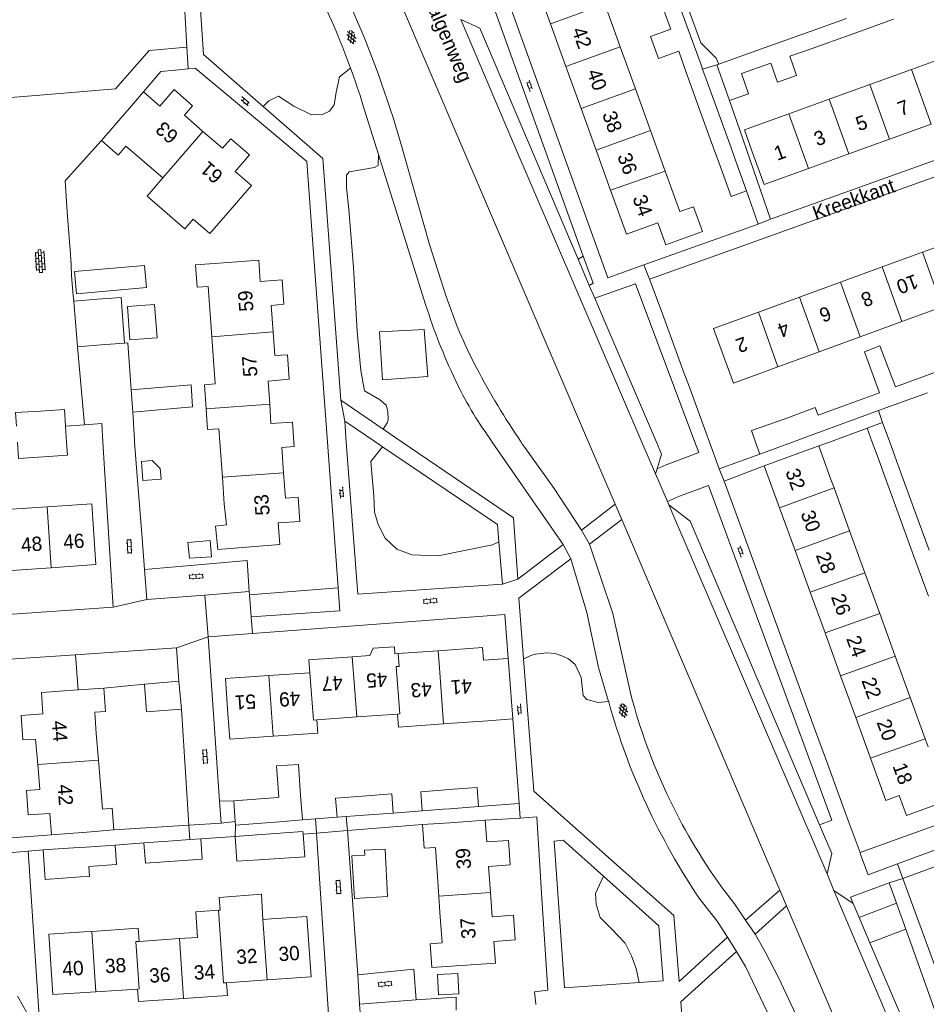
# Model space of a CAD drawing. Extents: x 99476 to 102828, y 406437 to 407931.
# Tile 60 of 162: x 100154 to 100281, y 406921 to 407059. Entities that reach past the tile are written whole.
import ezdxf

# ---------------------------------------------------------------- set-up
doc = ezdxf.new("R2010")
doc.units = 0
doc.header["$MEASUREMENT"] = 0
doc.linetypes.add('DGN Style 2', pattern=[60.553652, 36.332191, -24.221461])
for name, color, linetype, lineweight in [('BG_bijgebouw', 253, 'Continuous', 0), ('BG_dakoverstek', 253, 'Continuous', 13), ('BG_dakoverstek bijgebouw', 253, 'Continuous', 0), ('BG_gesloten verharding', 253, 'Continuous', 0), ('BG_heg haag', 253, 'Continuous', 0), ('BG_hek', 253, 'Continuous', 0), ('BG_hoofdgebouw', 253, 'Continuous', 13), ('BG_huisnummer', 253, 'Continuous', 0), ('BG_kant onverhard', 253, 'DGN Style 2', 0), ('BG_kant verharding', 253, 'Continuous', 0), ('BG_open verharding', 253, 'Continuous', 0), ('BG_schutting', 253, 'Continuous', 0), ('BG_straatnaam', 253, 'Continuous', 0), ('BG_tussenmuur', 253, 'Continuous', 0), ('BG_vlakafsluiter', 253, 'Continuous', 0)]:
    doc.layers.add(name, color=color, linetype=linetype, lineweight=lineweight)
doc.styles.add('Style-WORKING', font='WORKING.shx')

# ---------------------------------------------------------------- blocks, each defined once
blk = doc.blocks.new('S01GV6')
at = {"layer": 'BG_gesloten verharding', "linetype": 'Continuous', "lineweight": 0}
for p, q in [((0, 0.018), (0.97, 0.579)), ((0.02, 0.104), (1.242, -0.604)), ((0.164, -0.349), (1.58, 0.468)), ((0.296, 0.406), (1.735, -0.426)), ((0.584, -0.569), (1.922, 0.204)), ((0.814, 0.569), (1.985, -0.109)), ((1.364, -0.58), (1.906, -0.267))]:
    blk.add_line(p, q, dxfattribs=at)
blk = doc.blocks.new('S02OV6')
at = {"layer": 'BG_open verharding', "linetype": 'Continuous', "lineweight": 0}
for p, q in [((0, 0.20784), (1.371449, 0.20784)), ((0.085505, 0.20784), (0.085505, 0.268177)), ((0.485, -0.192), (0.486, 0.207)), ((0.885505, 0.20784), (0.885505, 0.31106)), ((1.285, -0.193), (1.285, 0.207)), ((0.268333, -0.19216), (1.549656, -0.19216)), ((0.885505, -0.32925), (0.885505, -0.19216))]:
    blk.add_line(p, q, dxfattribs=at)
blk = doc.blocks.new('S02OV4')
at = {"layer": 'BG_open verharding', "linetype": 'Continuous', "lineweight": 0}
for p, q in [((0, -0.200092), (0, 0.200092)), ((0, 0.2), (3.201, 0.2)), ((0.214, 0.6), (2.9, 0.6)), ((0.4, 0.199), (0.4, 0.6)), ((0.8, 0.6), (0.8, 0.7)), ((0.8, -0.2), (0.8, 0.2)), ((1.2, 0.2), (1.2, 0.6)), ((1.6, 0.6), (1.6, 0.7)), ((1.6, -0.2), (1.6, 0.2)), ((2, 0.199), (2, 0.6)), ((2.4, 0.6), (2.4, 0.7)), ((2.4, -0.2), (2.4, 0.2)), ((2.8, 0.2), (2.8, 0.6)), ((3.2, -0.199908), (3.2, 0.200092)), ((0, -0.2), (3.2, -0.199)), ((0.31, -0.6), (2.9, -0.6)), ((0.4, -0.6), (0.399, -0.2)), ((0.8, -0.7), (0.8, -0.6)), ((1.2, -0.6), (1.2, -0.2)), ((1.6, -0.7), (1.6, -0.6)), ((2, -0.6), (1.999, -0.2)), ((2.4, -0.7), (2.4, -0.6)), ((2.8, -0.6), (2.8, -0.2))]:
    blk.add_line(p, q, dxfattribs=at)
blk = doc.blocks.new('S02OV2')
at = {"layer": 'BG_open verharding', "linetype": 'Continuous', "lineweight": 0}
for p, q in [((0.052866, 0.482148), (0.183301, 0.482148)), ((0.183301, -1.01785), (0.183301, 0.982147)), ((0.183301, 0.895191), (0.705039, 0.895191)), ((0.705039, -1.01785), (0.705039, 0.982147)), ((0.705039, 0.43867), (0.835473, 0.43867)), ((0.052866, -0.517416), (0.183301, -0.517416)), ((0.183301, -0.017851), (0.705039, -0.017851)), ((0.183301, -0.930894), (0.705039, -0.930894)), ((0.705039, -0.473938), (0.835473, -0.473938))]:
    blk.add_line(p, q, dxfattribs=at)

msp = doc.modelspace()

# ---------------------------------------------------------------- linework, layer by layer
at = {"layer": 'BG_bijgebouw', "linetype": 'Continuous', "lineweight": 0}
for p, q in [((100245.249, 407064.858), (100247.419, 407058.875)), ((100243.211, 407063.789), (100245.265, 407058.094)), ((100247.419, 407058.875), (100249.551, 407052.995)), ((100264.22, 407057.453), (100269.988, 407059.51)), ((100276.606, 407059.415), (100270.768, 407057.326)), ((100245.265, 407058.094), (100245.298, 407058.002)), ((100258.551, 407055.431), (100264.22, 407057.453)), ((100270.768, 407057.326), (100265.009, 407055.264)), ((100246.415, 407054.904), (100247.387, 407052.21)), ((100252.035, 407053.107), (100258.551, 407055.431)), ((100247.387, 407052.21), (100249.496, 407046.363)), ((100249.551, 407052.995), (100249.764, 407052.407)), ((100249.764, 407052.407), (100251.669, 407047.15)), ((100251.75, 407053.005), (100252.035, 407053.107)), ((100253.549, 407047.977), (100251.75, 407053.005)), ((100249.496, 407046.363), (100251.592, 407040.552)), ((100251.669, 407047.15), (100253.782, 407041.321)), ((100253.782, 407041.321), (100254.26, 407040.001)), ((100251.592, 407040.552), (100252.08, 407039.2)), ((100254.26, 407040.001), (100255.96, 407035.29)), ((100164.734, 407020.073), (100161.406, 407019.82)), ((100161.406, 407019.82), (100161.894, 407013.399)), ((100161.894, 407013.399), (100165.222, 407013.652)), ((100165.222, 407013.652), (100168.534, 407013.903)), ((100280.572, 407009.113), (100292.317, 407013.413)), ((100276.856, 407007.752), (100280.572, 407009.113)), ((100169.455, 407007.351), (100169.701, 407004.197)), ((100268.966, 407004.861), (100274.621, 407006.932)), ((100275.535, 407004.805), (100281.357, 407006.938)), ((100274.469, 407004.415), (100275.535, 407004.805)), ((100261.35, 407003.28), (100262.737, 407003.788)), ((100269.751, 407002.687), (100274.469, 407004.415)), ((100261.35, 407003.28), (100256.64, 407001.61)), ((100263.886, 407000.539), (100269.751, 407002.687)), ((100272.9, 407001.95), (100275.07, 407002.74)), ((100273.613617, 407000), (100272.9, 407001.95)), ((100275.07, 407002.74), (100276.073302, 407000)), ((100256.64, 407001.61), (100257.205939, 407000)), ((100257.205939, 407000), (100257.8, 406998.31)), ((100257.8, 406998.31), (100262.414329, 407000)), ((100262.414329, 407000), (100263.886, 407000.539)), ((100274.62, 406997.25), (100273.613617, 407000)), ((100276.073302, 407000), (100277.226, 406996.852)), ((100274.62, 406997.25), (100275.055, 406996.057)), ((100277.226, 406996.852), (100279.431, 406990.827)), ((100275.055, 406996.057), (100277.252, 406990.034)), ((100277.252, 406990.034), (100279.432, 406984.054)), ((100279.431, 406990.827), (100281.626, 406984.831)), ((100279.432, 406984.054), (100281.504, 406978.373)), ((100176.175, 406966.408), (100171.331, 406966.006)), ((100176.516, 406962.498), (100176.175, 406966.408)), ((100214.05, 406951.184), (100213.084, 406951.11)), ((100190.062, 406950.089), (100183.873, 406949.616)), ((100183.873, 406949.616), (100184.097, 406946.682)), ((100190.232, 406950.102), (100190.062, 406950.089)), ((100193.537, 406946.915), (100193.276, 406950.335)), ((100213.289, 406948.42), (100210.368, 406948.197)), ((100213.289, 406948.42), (100214.249, 406948.493)), ((100214.249, 406948.493), (100218.275, 406948.8)), ((100184.097, 406946.682), (100184.134, 406946.197)), ((100184.134, 406946.197), (100190.315, 406946.669)), ((100190.315, 406946.669), (100193.537, 406946.915)), ((100199.696, 406947.384), (100198.403, 406947.285)), ((100202.182, 406947.573), (100199.696, 406947.384)), ((100206.3, 406947.887), (100202.182, 406947.573)), ((100175.293, 406943.99), (100171.255, 406943.716)), ((100177.679, 406944.152), (100175.293, 406943.99)), ((100179.267, 406944.26), (100177.679, 406944.152)), ((100187.174, 406944.806), (100184.093, 406944.572)), ((100162.07, 406943.04), (100157.091, 406942.71)), ((100162.07, 406943.04), (100163.121, 406943.11)), ((100163.121, 406943.11), (100167.229, 406943.382))]:
    msp.add_line(p, q, dxfattribs=at)
at = {"layer": 'BG_bijgebouw', "linetype": 'Continuous', "lineweight": 0, "flags": 128}
for points in [[(100245.298, 407058.002), (100242.457, 407056.976), (100243.547, 407053.896), (100246.415, 407054.904)], [(100265.009, 407055.264), (100262.024, 407054.196), (100262.984, 407051.513), (100260.301, 407050.553), (100259.341, 407053.236)], [(100259.341, 407053.236), (100255.221, 407051.761), (100256.232, 407048.937), (100253.549, 407047.977)], [(100255.96, 407035.29), (100253.78, 407034.5), (100252.08, 407039.2)], [(100168.534, 407013.903), (100168.046, 407020.324), (100164.734, 407020.073)], [(100274.621, 407006.932), (100272.524, 407012.682), (100274.658, 407013.524), (100276.856, 407007.752)], [(100169.701, 407004.197), (100178.069, 407004.936), (100177.897, 407008.055), (100169.455, 407007.351)], [(100262.737, 407003.788), (100265.598, 407004.835), (100265.988, 407003.771), (100268.966, 407004.861)], [(100153.34, 407002.239), (100153.219, 407004.14), (100156.712, 407004.362)], [(100156.712, 407004.362), (100160.082, 407004.576), (100160.229, 407002.253)], [(100160.229, 407002.253), (100160.372178, 407000)], [(100157.154, 406997.935), (100153.628, 406997.711), (100153.48241, 407000)], [(100160.372178, 407000), (100160.49, 406998.146), (100157.154, 406997.935)], [(100177.427, 406985.874), (100177.656, 406983.677), (100180.727, 406983.888), (100180.557, 406986.177), (100177.427, 406985.874)], [(100171.331, 406966.006), (100171.602, 406962.092), (100176.516, 406962.498)], [(100210.368, 406948.197), (100210.162, 406950.887), (100213.084, 406951.11)], [(100218.275, 406948.8), (100218.07, 406951.49), (100214.05, 406951.184)], [(100198.403, 406947.285), (100198.197, 406949.975), (100201.983, 406950.263)], [(100201.983, 406950.263), (100206.095, 406950.576), (100206.3, 406947.887)], [(100193.632, 406944.896), (100193.605, 406945.293), (100187.174, 406944.806)], [(100175.488, 406941.13), (100179.431, 406941.409), (100179.267, 406944.26)], [(100184.093, 406944.572), (100184.323, 406941.103), (100187.413, 406941.303)], [(100187.413, 406941.303), (100193.846, 406941.719), (100193.632, 406944.896)], [(100157.091, 406942.71), (100157.36, 406938.57), (100162.35, 406938.9)], [(100167.229, 406943.382), (100167.41, 406940.635), (100163.504, 406940.379)], [(100171.255, 406943.716), (100171.465, 406940.845), (100175.488, 406941.13)], [(100202.302, 406941.975), (100200.485, 406941.892), (100200.823, 406935.865)], [(100163.504, 406940.379), (100163.596, 406938.982), (100162.35, 406938.9)], [(100212.665, 406922.34), (100215.5, 406922.5), (100215.37, 406925.34), (100212.52, 406925.21), (100212.665, 406922.34)]]:
    msp.add_lwpolyline(points, dxfattribs=at)
at = {"layer": 'BG_dakoverstek', "linetype": 'Continuous', "lineweight": 13}
msp.add_line((100178.729, 407021.741), (100178.5, 407024.895), dxfattribs=at)
at = {"layer": 'BG_dakoverstek', "linetype": 'Continuous', "lineweight": 13, "flags": 128}
for points in [[(100178.177, 407031.299), (100177.016, 407029.958), (100171.697, 407034.563), (100173.896, 407037.103)], [(100187.983, 406932.949), (100187.755, 406936.468), (100181.843, 406936.034), (100181.985, 406934.256), (100181.752, 406934.24)], [(100181.752, 406934.24), (100178.554, 406934.022), (100178.769, 406930.422)]]:
    msp.add_lwpolyline(points, dxfattribs=at)
at = {"layer": 'BG_dakoverstek bijgebouw', "linetype": 'Continuous', "lineweight": 0, "flags": 128}
for points in [[(100171.625, 407021.699), (100161.752, 407020.831), (100161.477, 407023.956), (100171.35, 407024.824), (100171.625, 407021.699)], [(100168.945, 407019.07), (100172.758, 407019.35), (100173.106, 407014.636), (100169.293, 407014.356), (100168.945, 407019.07)], [(100173.548, 406996.312), (100172.426, 406997.395), (100170.89, 406997.283), (100171.099, 406994.612), (100173.675, 406994.793), (100173.548, 406996.312)], [(100193.276, 406950.335), (100192.961, 406954.728), (100189.88, 406954.512), (100190.232, 406950.102)], [(100202.302, 406941.975), (100202.267, 406942.662), (100205.15, 406942.792), (100205.484, 406936.15), (100200.823, 406935.865)]]:
    msp.add_lwpolyline(points, dxfattribs=at)
at = {"layer": 'BG_heg haag', "linetype": 'Continuous', "lineweight": 0}
for p, q in [((100177.49, 407052.44), (100175.658, 407052.271)), ((100145.592, 407047.82), (100156.064, 407048.685)), ((100259.32, 407031.31), (100254.996, 407043.798)), ((100165.284, 407042.374), (100160.196, 407036.697)), ((100195.048, 407027.215), (100194.15, 407039.44)), ((100257.57, 407030.62), (100255.96, 407035.29)), ((100160.484, 407032.328), (100160.838, 407027.531)), ((100248.335, 407027.324), (100257.57, 407030.62)), ((100247.19, 407009.642), (100243.922, 407018.525)), ((100250.229, 407001.381), (100247.768, 407008.07)), ((100252.8, 406994.52), (100258.43, 406996.64)), ((100170.956, 406987.091), (100170.318, 406995.189)), ((100254.29, 406990.447), (100252.8, 406994.52)), ((100177.793, 406982.673), (100171.348, 406982.11)), ((100186.33, 406975.43), (100198.79, 406976.3)), ((100267.03, 406955.615), (100265.516, 406959.754)), ((100269.107, 406949.936), (100267.361, 406954.71)), ((100270.236, 406946.85), (100269.491, 406948.885)), ((100195.492, 406945.056), (100197.24, 406918.93)), ((100156.747, 406916.414), (100153.5, 406922.15)), ((100226.314, 406921.065), (100226.32, 406921))]:
    msp.add_line(p, q, dxfattribs=at)
at = {"layer": 'BG_heg haag', "linetype": 'Continuous', "lineweight": 0, "flags": 128}
for points in [[(100167.265, 407049.61), (100171.982, 407055.022), (100177.3, 407055.485)], [(100188.627, 407044.058), (100178.47, 407052.55), (100177.49, 407052.44)], [(100227.194, 406935.899), (100228.01, 406923), (100226.16, 406922.78), (100226.314, 406921.065)]]:
    msp.add_lwpolyline(points, dxfattribs=at)
at = {"layer": 'BG_hek', "linetype": 'Continuous', "lineweight": 0}
for p, q in [((100242.32, 407022.88), (100254.254, 407027.161)), ((100243.922, 407018.525), (100242.32, 407022.88)), ((100295.27, 406947.45), (100277.146, 406940.735)), ((100277.91, 406938.71), (100286.357, 406941.829)), ((100286.57, 406915), (100277.91, 406938.71))]:
    msp.add_line(p, q, dxfattribs=at)
at = {"layer": 'BG_hek', "linetype": 'Continuous', "lineweight": 0, "flags": 128}
msp.add_lwpolyline([(100277.146, 406940.735), (100273.03, 406939.21), (100271.982, 406942.076)], dxfattribs=at)
at = {"layer": 'BG_hoofdgebouw', "linetype": 'Continuous', "lineweight": 13}
for p, q in [((100228.391, 407058.738), (100226.32, 407064.462)), ((100238.196, 407055.531), (100236.033, 407061.512)), ((100230.552, 407052.765), (100228.391, 407058.738)), ((100240.326, 407049.645), (100238.196, 407055.531)), ((100279.128, 407052.346), (100285.207, 407054.537)), ((100232.682, 407046.879), (100230.552, 407052.765)), ((100273.295, 407050.243), (100279.128, 407052.346)), ((100171.195, 407049.193), (100169.223, 407046.917)), ((100242.455, 407043.759), (100240.326, 407049.645)), ((100267.565, 407048.177), (100273.295, 407050.243)), ((100261.901, 407046.135), (100267.565, 407048.177)), ((100169.223, 407046.917), (100165.284, 407042.374)), ((100234.812, 407040.993), (100232.682, 407046.879)), ((100244.515, 407038.065), (100242.455, 407043.759)), ((100276.042, 407042.547), (100281.874, 407044.65)), ((100270.337, 407040.49), (100276.042, 407042.547)), ((100236.846, 407035.371), (100234.812, 407040.993)), ((100264.671, 407038.447), (100270.337, 407040.49)), ((100280.651, 407026.671), (100286.697, 407028.883)), ((100274.983, 407024.597), (100280.651, 407026.671)), ((100182.43, 407025.18), (100178.5, 407024.895)), ((100269.16, 407022.467), (100274.983, 407024.597)), ((100263.375, 407020.351), (100269.16, 407022.467)), ((100257.625, 407018.247), (100263.375, 407020.351)), ((100283.45, 407019.021), (100277.749, 407016.935)), ((100277.749, 407016.935), (100271.926, 407014.805)), ((100271.926, 407014.805), (100266.141, 407012.688)), ((100266.141, 407012.688), (100260.341, 407010.566)), ((100260.341, 407010.566), (100258.82, 407010.01)), ((100258.82, 407010.01), (100254.12, 407008.29)), ((100258.43, 406996.64), (100266.09, 406999.45)), ((100266.09, 406999.45), (100267.81, 406994.75)), ((100260.569, 406990.768), (100258.43, 406996.64)), ((100182.272, 406995.049), (100182.54, 406991.34)), ((100268.242, 406993.563), (100267.81, 406994.75)), ((100270.428, 406987.55), (100268.242, 406993.563)), ((100262.758, 406984.759), (100260.569, 406990.768)), ((100272.581, 406981.629), (100270.428, 406987.55)), ((100264.89, 406978.906), (100262.758, 406984.759)), ((100152.64, 406981.96), (100158.224, 406982.346)), ((100274.654, 406975.927), (100272.581, 406981.629)), ((100266.974, 406973.185), (100264.89, 406978.906)), ((100276.842, 406969.909), (100274.654, 406975.927)), ((100269.169, 406967.158), (100266.974, 406973.185)), ((100206.526, 406970.248), (100206.97, 406970.28)), ((100212.608, 406970.681), (100206.97, 406970.28)), ((100218.835, 406971.123), (100212.608, 406970.681)), ((100218.835, 406971.123), (100218.962, 406969.348)), ((100200.537, 406969.823), (100202.987, 406969.997)), ((100222.441, 406969.596), (100218.962, 406969.348)), ((100278.952, 406964.105), (100276.842, 406969.909)), ((100188.796, 406967.211), (100194.56, 406967.6)), ((100222.574, 406967.853), (100223.088, 406961.102)), ((100271.302, 406961.305), (100269.169, 406967.158)), ((100165.62, 406965.42), (100162.008, 406965.173)), ((100281.056, 406958.319), (100278.952, 406964.105)), ((100201.161, 406961.388), (100195.558, 406960.99)), ((100206.88, 406961.794), (100201.161, 406961.388)), ((100214.6, 406960.49), (100213.369, 406960.403)), ((100219.591, 406960.85), (100214.6, 406960.49)), ((100223.088, 406961.102), (100219.591, 406960.85)), ((100273.386, 406955.584), (100271.302, 406961.305)), ((100164.868, 406955.312), (100164.56, 406959.07)), ((100281.47, 406957.18), (100281.056, 406958.319)), ((100275.54, 406949.67), (100273.386, 406955.584)), ((100214.229, 406946.522), (100219.23, 406946.869)), ((100163.24, 406945.21), (100167.035, 406945.52)), ((100214.229, 406946.522), (100210.387, 406946.253)), ((100158.26, 406944.81), (100163.24, 406945.21)), ((100212.694, 406936.188), (100212.852, 406933.921)), ((100189.17, 406933.03), (100187.983, 406932.949)), ((100163.932, 406931.263), (100162.86, 406931.19)), ((100176.23, 406930.248), (100170.562, 406929.86)), ((100178.769, 406930.422), (100176.23, 406930.248)), ((100164.514, 406922.773), (100170.35, 406923.16)), ((100182.86, 406924.05), (100188.563, 406924.439))]:
    msp.add_line(p, q, dxfattribs=at)
at = {"layer": 'BG_hoofdgebouw', "linetype": 'Continuous', "lineweight": 13, "flags": 128}
for points in [[(100179.549, 407043.655), (100176.933, 407045.921), (100178.088, 407047.253), (100175.48, 407049.513), (100173.484, 407047.209), (100171.195, 407049.193)], [(100256.71, 407040.9), (100255.636, 407043.876), (100261.901, 407046.135)], [(100183.03, 407032.214), (100186.357, 407036.053), (100184.08, 407038.026), (100186.078, 407040.333), (100183.443, 407042.615), (100182.288, 407041.281), (100179.549, 407043.655)], [(100165.284, 407042.374), (100167.648, 407040.327), (100168.729, 407041.576), (100173.896, 407037.103)], [(100256.71, 407040.9), (100258.41, 407036.19), (100264.671, 407038.447)], [(100248.482, 407033.07), (100246.572, 407032.378), (100244.515, 407038.065)], [(100248.482, 407033.07), (100249.751, 407029.567), (100244.589, 407027.699), (100243.462, 407030.811), (100239.071, 407029.222), (100236.846, 407035.371)], [(100178.177, 407031.299), (100180.501, 407029.288), (100183.03, 407032.214)], [(100182.43, 407025.18), (100187.42, 407025.54), (100187.58, 407022.55), (100190.66, 407022.8), (100190.91, 407019.38), (100189.15, 407019.2), (100189.418, 407015.489)], [(100178.729, 407021.741), (100180.265, 407021.852), (100180.775, 407014.808)], [(100254.12, 407008.29), (100251.32, 407015.94), (100257.625, 407018.247)], [(100180.775, 407014.808), (100181.255, 407008.169), (100179.741, 407008.06), (100179.986, 407004.669)], [(100189.418, 407015.489), (100189.66, 407012.15), (100191.41, 407012.26), (100191.68, 407008.82), (100188.73, 407008.58), (100188.93, 407005.348)], [(100188.93, 407005.348), (100189.1, 407002.59), (100192.13, 407002.81), (100192.336012, 407000)], [(100179.986, 407004.669), (100180.197, 407001.754), (100181.778, 407001.869), (100181.913379, 407000)], [(100181.913379, 407000), (100182.272, 406995.049)], [(100192.336012, 407000), (100192.38, 406999.4), (100190.63, 406999.25), (100190.889, 406995.703)], [(100190.889, 406995.703), (100191.15, 406992.12), (100192.91, 406992.27), (100193.17, 406988.86), (100190.11, 406988.66), (100190.37, 406985.6), (100181.63, 406984.92), (100181.3, 406988.2), (100182.84, 406988.36), (100182.54, 406991.34)], [(100157.637, 406990.901), (100151.195, 406990.459), (100151.324, 406988.584)], [(100164.17, 406987.77), (100163.925, 406991.333), (100157.637, 406990.901)], [(100158.224, 406982.346), (100164.51, 406982.78), (100164.17, 406987.77)], [(100206.526, 406970.248), (100206.455, 406971.243), (100203.463, 406971.029), (100202.987, 406969.997)], [(100194.56, 406967.6), (100194.43, 406969.39), (100200.537, 406969.823)], [(100222.574, 406967.853), (100222.463, 406969.597), (100222.441, 406969.596)], [(100183.05, 406961.81), (100182.7, 406966.8), (100188.796, 406967.211)], [(100162.008, 406965.173), (100156.85, 406964.82), (100157.06, 406961.8), (100154.01, 406961.59), (100154.24, 406958.18), (100156.03, 406958.26), (100156.32, 406954.714)], [(100164.56, 406959.07), (100164.33, 406962.06), (100165.87, 406962.17), (100165.62, 406965.42)], [(100189.427, 406958.677), (100183.303, 406958.242), (100183.05, 406961.81)], [(100195.558, 406960.99), (100195.691, 406959.122), (100189.427, 406958.677)], [(100213.369, 406960.403), (100207.011, 406959.951), (100206.88, 406961.794)], [(100167.035, 406945.52), (100166.785, 406948.563), (100165.429, 406948.451), (100164.868, 406955.312)], [(100156.32, 406954.714), (100156.61, 406951.18), (100154.77, 406951.05), (100155, 406947.62), (100158.04, 406947.83), (100158.26, 406944.81)], [(100275.54, 406949.67), (100277.399, 406950.353), (100278.434, 406947.538), (100286.89, 406950.647)], [(100219.23, 406946.869), (100219.44, 406943.829), (100222.467, 406944.039), (100222.706, 406940.605), (100219.69, 406940.396), (100219.945, 406936.724)], [(100210.387, 406946.253), (100210.617, 406942.939), (100212.216, 406943.05), (100212.694, 406936.188)], [(100219.945, 406936.724), (100220.182, 406933.309), (100223.195, 406933.518), (100223.435, 406930.058), (100220.435, 406929.85), (100220.646, 406926.802), (100211.723, 406926.183), (100211.491, 406929.529), (100213.148, 406929.644), (100212.852, 406933.921)], [(100188.563, 406924.439), (100194.74, 406924.86), (100194.16, 406933.37), (100189.17, 406933.03)], [(100170.562, 406929.86), (100170.436, 406931.708), (100163.932, 406931.263)], [(100162.86, 406931.19), (100157.87, 406930.85), (100158.45, 406922.37), (100164.514, 406922.773)], [(100170.35, 406923.16), (100170.47, 406921.42), (100176.802, 406921.85)], [(100176.802, 406921.85), (100182.99, 406922.27), (100182.86, 406924.05)]]:
    msp.add_lwpolyline(points, dxfattribs=at)
at = {"layer": 'BG_kant onverhard', "linetype": 'DGN Style 2', "lineweight": 0, "flags": 128}
msp.add_lwpolyline([(100204.345, 407015.497), (100204.758, 407008.737), (100211.143, 407009.22), (100210.615, 407015.803), (100204.345, 407015.497)], dxfattribs=at)
at = {"layer": 'BG_kant verharding', "linetype": 'Continuous', "lineweight": 0}
for p, q in [((100233.745335, 407000), (100197.27, 407085.12)), ((100232.995, 407026.137), (100215.85, 407073.87)), ((100218.443, 407058.14), (100215.793, 407059.389)), ((100218.443, 407058.14), (100232.279, 407025.682)), ((100156.064, 407048.685), (100167.265, 407049.61)), ((100202.035, 407047.389), (100204.223, 407040.418)), ((100300.04, 407045.91), (100259.32, 407031.31)), ((100194.15, 407039.44), (100188.627, 407044.058)), ((100204.223, 407040.418), (100210.88, 407019.21)), ((100160.484, 407032.328), (100160.196, 407036.697)), ((100160.838, 407027.531), (100160.871, 407027.08)), ((100161.029, 407024.935), (100160.871, 407027.08)), ((100197.048356, 407000), (100195.048, 407027.215)), ((100241.498, 407024.885), (100248.335, 407027.324)), ((100232.995, 407026.137), (100232.279, 407025.682)), ((100232.279, 407025.682), (100233.84, 407022.02)), ((100161.029, 407024.935), (100161.085, 407023.353)), ((100161.312, 407020.611), (100161.085, 407023.353)), ((100234.613, 407020.216), (100233.84, 407022.02)), ((100161.312, 407020.611), (100161.406, 407019.82)), ((100235.649, 407017.799), (100234.613, 407020.216)), ((100243.277925, 407000), (100235.649, 407017.799)), ((100247.768, 407008.07), (100247.19, 407009.642)), ((100204.863, 407001.831), (100198.92, 407005.88)), ((100169.92, 407000.25), (100169.701, 407004.197)), ((100162.888, 407002.441), (100160.229, 407002.253)), ((100203.833011, 407000), (100199.47, 407002.96)), ((100199.47, 407002.96), (100199.692639, 407000)), ((100250.736969, 407000), (100250.229, 407001.381)), ((100169.93966, 407000), (100169.92, 407000.25)), ((100170.318, 406995.189), (100169.93966, 407000)), ((100198.555, 406979.502), (100197.048356, 407000)), ((100199.692639, 407000), (100201.3, 406978.63)), ((100204.797, 406999.346), (100203.833011, 407000)), ((100219.88, 407000.48), (100220.212382, 407000)), ((100220.212382, 407000), (100230.17, 406985.62)), ((100237.485, 406991.273), (100233.745335, 407000)), ((100244.013, 406998.285), (100243.277925, 407000)), ((100252.12, 406996.24), (100250.736969, 407000)), ((100244.013, 406998.285), (100243.383, 406996.253)), ((100257.8, 406998.31), (100252.12, 406996.24)), ((100244.641, 406996.819), (100243.383, 406996.253)), ((100243.383, 406996.253), (100243.16, 406995.532)), ((100243.16, 406995.532), (100244.826, 406991.655)), ((100246.54, 406992.39), (100244.826, 406991.655)), ((100232.76, 406987.61), (100237.485, 406991.273)), ((100237.485, 406991.273), (100238.409, 406989.109)), ((100244.826, 406991.655), (100245.038, 406991.163)), ((100267.283, 406939.325), (100245.038, 406991.163)), ((100245.038, 406991.163), (100248.024, 406988.905)), ((100265.516, 406959.754), (100254.29, 406990.447)), ((100233.86, 406985.64), (100238.409, 406989.109)), ((100238.409, 406989.109), (100260.619, 406937.058)), ((100248.024, 406988.905), (100266.19, 406946.232)), ((100171.348, 406982.11), (100170.956, 406987.091)), ((100232.76, 406987.61), (100233.86, 406985.64)), ((100221.64, 406980.02), (100221.135, 406985.98)), ((100230.17, 406985.62), (100223.8, 406980.72)), ((100230.17, 406985.62), (100231.24, 406983.58)), ((100186.03, 406978.99), (100185.748, 406983.369)), ((100171.348, 406982.11), (100171.68, 406977.9)), ((100201.3, 406978.63), (100221.64, 406980.02)), ((100171.68, 406977.9), (100179.794, 406978.516)), ((100179.794, 406978.516), (100186.03, 406978.99)), ((100186.03, 406978.99), (100186.067, 406978.555)), ((100186.067, 406978.555), (100186.33, 406975.43)), ((100198.79, 406976.3), (100198.555, 406979.502)), ((100143.261, 406975.17), (100166.92, 406976.82)), ((100180.29, 406972.64), (100186.526, 406973.108)), ((100180.75, 406965.869), (100180.29, 406972.64)), ((100161.648, 406970.125), (100175.85, 406971.09)), ((100175.85, 406971.09), (100176.175, 406966.408)), ((100161.648, 406970.125), (100162.008, 406965.173)), ((100236.555, 406963.553), (100236.57, 406963.5)), ((100223.088, 406961.102), (100223.992, 406949.248)), ((100267.361, 406954.71), (100267.03, 406955.615)), ((100181.894, 406949.575), (100182.123, 406946.473)), ((100269.491, 406948.885), (100269.107, 406949.936)), ((100219.23, 406946.869), (100224.15, 406947.17)), ((100267.916, 406946.867), (100266.19, 406946.232)), ((100271.892, 406942.322), (100270.236, 406946.85)), ((100177.585, 406946.176), (100182.123, 406946.473)), ((100199.868, 406945.432), (100195.492, 406945.056)), ((100201.3, 406925.166), (100199.868, 406945.432)), ((100267.909, 406942.194), (100266.19, 406946.232)), ((100158.26, 406944.81), (100152.04, 406944.34)), ((100195.492, 406945.056), (100193.632, 406944.896)), ((100267.909, 406942.194), (100267.283, 406939.325)), ((100271.982, 406942.076), (100271.892, 406942.322)), ((100267.283, 406939.325), (100268.233, 406936.992)), ((100260.619, 406937.058), (100255.82, 406932.82)), ((100260.619, 406937.058), (100261.559, 406934.854)), ((100278.992, 406911.725), (100268.233, 406936.992)), ((100268.233, 406936.992), (100270.906, 406935.191)), ((100270.535, 406936.054), (100276.008, 406938.09)), ((100276.008, 406938.09), (100277.03, 406935.221)), ((100270.906, 406935.191), (100270.535, 406936.054)), ((100257.134, 406930.865), (100261.559, 406934.854)), ((100261.559, 406934.854), (100272.521, 406909.164)), ((100271.757, 406933.208), (100270.906, 406935.191)), ((100271.757, 406933.208), (100277.03, 406935.221)), ((100277.03, 406935.221), (100278.332, 406931.569)), ((100255.82, 406932.82), (100257.134, 406930.865)), ((100273.281, 406929.658), (100271.757, 406933.208)), ((100278.332, 406931.569), (100273.281, 406929.658)), ((100278.332, 406931.569), (100284.556, 406914.108)), ((100253.28, 406930.44), (100254.51, 406928.45)), ((100280.692, 406912.396), (100273.281, 406929.658)), ((100209.168, 406925.934), (100209.514, 406921.621)), ((100201.57, 406921.03), (100201.3, 406925.166)), ((100240.874, 406924.086), (100244.22, 406924.32)), ((100209.514, 406921.621), (100201.57, 406921.03))]:
    msp.add_line(p, q, dxfattribs=at)
at = {"layer": 'BG_kant verharding', "linetype": 'Continuous', "lineweight": 0, "flags": 128}
for points in [[(100252.035, 407053.107), (100251.69, 407053.949), (100249.497, 407056.092), (100239.732, 407082.759)], [(100188.032, 407047.122), (100179.63, 407054.43), (100178.25, 407074.791)], [(100217.89, 407074.67), (100236.44, 407023.08), (100241.498, 407024.885)], [(100241.237246, 407000), (100222.95, 407042.495), (100215.793, 407059.389)], [(100175.658, 407052.271), (100173.607, 407052.082), (100171.195, 407049.193)], [(100198.92, 407005.88), (100196.38, 407039.86), (100188.032, 407047.122)], [(100207.389, 407041.815), (100211.39, 407027.75), (100213.75, 407020.46)], [(100254.254, 407027.161), (100295.06, 407041.8), (100298.25, 407033.11)], [(100233.84, 407022.02), (100234.37, 407022.31), (100232.995, 407026.137)], [(100234.613, 407020.216), (100240.349, 407022.248), (100248.680868, 407000)], [(100165.47844, 407000), (100165.316, 407002.612), (100162.888, 407002.441)], [(100207.550939, 407000), (100204.863, 407001.831)], [(100166.92, 406976.82), (100165.47844, 407000)], [(100221.135, 406985.98), (100220.93, 406988.4), (100204.797, 406999.346)], [(100223.8, 406980.72), (100223.2, 406989.34), (100207.550939, 407000)], [(100224.776, 406999.237), (100228.9, 406993.49), (100232.76, 406987.61)], [(100243.16, 406995.532), (100241.237246, 407000)], [(100248.680868, 407000), (100249.237, 406998.515), (100244.641, 406996.819)], [(100246.54, 406992.39), (100250.62, 406993.9), (100267.916, 406946.867)], [(100239.68, 406964.55), (100237.15, 406975.93), (100233.86, 406985.64)], [(100224.598, 406969.568), (100223.94, 406978.06), (100231.24, 406983.58)], [(100231.24, 406983.58), (100233.5, 406976.08), (100235.15, 406968.35), (100236.555, 406963.553)], [(100186.526, 406973.108), (100221.97, 406975.77), (100222.441, 406969.596)], [(100150.52, 406967.31), (100152.58, 406967.52), (100152.46, 406969.5), (100161.648, 406970.125)], [(100253.28, 406930.44), (100246.47, 406924.23), (100245.71, 406933.47), (100226.04, 406950.95), (100224.598, 406969.568)], [(100224.15, 406947.17), (100226.47, 406947.35), (100227.194, 406935.899)], [(100235.841, 406939.018), (100230.19, 406944.06), (100228.9, 406943.92), (100230.35, 406923.35), (100240.874, 406924.086)], [(100244.22, 406924.32), (100243.64, 406932.06), (100235.841, 406939.018)], [(100255.82, 406932.82), (100254.249, 406935.153), (100252.399, 406937.556)], [(100249.407, 406935.745), (100251.809, 406932.696), (100253.28, 406930.44)], [(100271.07, 406898.74), (100266.97, 406909.98), (100264.33, 406916.49), (100260.429, 406924.792), (100258.572, 406928.405), (100257.134, 406930.865)], [(100247.995, 406904.336), (100246.73, 406921.37), (100254.51, 406928.45)], [(100267.76, 406897.65), (100264, 406908.09), (100261.36, 406914.66), (100257.36, 406923.091), (100255.778, 406926.346), (100254.51, 406928.45)], [(100215.14, 406920.2), (100215.14, 406922.04), (100209.514, 406921.621)]]:
    msp.add_lwpolyline(points, dxfattribs=at)
at = {"layer": 'BG_kant verharding', "linetype": 'Continuous', "lineweight": 0, "extrusion": (0, 0, -1)}
for centre, radius, start, end in [((-100069.357294, 407002.541699), 143.510083, 147.41504, 164.117688), ((-100088.350313, 407011.670431), 119.164282, 147.668222, 159.938084), ((-100087.798095, 407011.492861), 119.743906, 159.948914, 162.555956), ((-100319.026327, 406985.442844), 82.050902, 324.294186, 345.248177)]:
    msp.add_arc(centre, radius, start, end, dxfattribs=at)
at = {"layer": 'BG_kant verharding', "linetype": 'Continuous', "lineweight": 0}
for centre, radius, start, end in [((100273.123245, 407039.677255), 62.40581, 197.935139, 207.935032), ((100291.155808, 407044.787366), 84.252045, 197.672847, 205.322261), ((100314.330579, 407061.139243), 108.866479, 207.754418, 214.166411), ((100262.744533, 407031.348818), 52.822837, 205.327073, 215.75948), ((100314.330579, 407061.139243), 108.866479, 214.166411, 214.653145), ((100328.201514, 406989.034478), 95.122784, 195.571283, 214.070863)]:
    msp.add_arc(centre, radius, start, end, dxfattribs=at)
at = {"layer": 'BG_schutting', "linetype": 'Continuous', "lineweight": 0}
for p, q in [((100177.3, 407055.485), (100176.935, 407061.356)), ((100254.996, 407043.798), (100253.549, 407047.977)), ((100267.5882, 407000), (100272.9, 407001.95)), ((100266.09, 406999.45), (100267.5882, 407000)), ((100185.748, 406983.369), (100177.793, 406982.673)), ((100165.62, 406965.42), (100171.331, 406966.006)), ((100181.894, 406949.575), (100180.75, 406965.869)), ((100176.516, 406962.498), (100177.585, 406946.176)), ((100183.873, 406949.616), (100181.894, 406949.575)), ((100206.3, 406947.887), (100210.368, 406948.197)), ((100218.275, 406948.8), (100223.992, 406949.248)), ((100193.537, 406946.915), (100195.377, 406947.055)), ((100195.377, 406947.055), (100198.403, 406947.285)), ((100177.585, 406946.176), (100167.035, 406945.52)), ((100199.868, 406945.432), (100210.387, 406946.253)), ((100179.267, 406944.26), (100184.093, 406944.572)), ((100152.18, 406942.31), (100154.959, 406942.536)), ((100154.959, 406942.536), (100157.091, 406942.71)), ((100167.229, 406943.382), (100171.255, 406943.716)), ((100209.168, 406925.934), (100201.3, 406925.166))]:
    msp.add_line(p, q, dxfattribs=at)
at = {"layer": 'BG_schutting', "linetype": 'Continuous', "lineweight": 0, "flags": 128}
msp.add_lwpolyline([(100168.534, 407013.903), (100168.993, 407013.941), (100169.455, 407007.351)], dxfattribs=at)
at = {"layer": 'BG_tussenmuur', "linetype": 'Continuous', "lineweight": 0}
for p, q in [((100228.391, 407058.738), (100236.033, 407061.512)), ((100230.552, 407052.765), (100238.196, 407055.531)), ((100279.128, 407052.346), (100281.874, 407044.65)), ((100232.682, 407046.879), (100240.326, 407049.645)), ((100273.295, 407050.243), (100276.042, 407042.547)), ((100267.565, 407048.177), (100270.337, 407040.49)), ((100261.901, 407046.135), (100264.671, 407038.447)), ((100173.896, 407037.103), (100179.549, 407043.655)), ((100234.812, 407040.993), (100242.455, 407043.759)), ((100236.846, 407035.371), (100244.515, 407038.065)), ((100280.651, 407026.671), (100283.45, 407019.021)), ((100274.983, 407024.597), (100277.749, 407016.935)), ((100269.16, 407022.467), (100271.926, 407014.805)), ((100263.375, 407020.351), (100266.141, 407012.688)), ((100257.625, 407018.247), (100260.341, 407010.566)), ((100180.775, 407014.808), (100189.418, 407015.489)), ((100179.986, 407004.669), (100188.93, 407005.348)), ((100182.272, 406995.049), (100190.889, 406995.703)), ((100260.569, 406990.768), (100268.242, 406993.563)), ((100157.637, 406990.901), (100158.224, 406982.346)), ((100262.758, 406984.759), (100270.428, 406987.55)), ((100264.89, 406978.906), (100272.581, 406981.629)), ((100266.974, 406973.185), (100274.654, 406975.927)), ((100212.608, 406970.681), (100212.74, 406968.903)), ((100200.537, 406969.823), (100201.161, 406961.388)), ((100212.74, 406968.903), (100213.369, 406960.403)), ((100269.169, 406967.158), (100276.842, 406969.909)), ((100188.796, 406967.211), (100189.427, 406958.677)), ((100271.302, 406961.305), (100278.952, 406964.105)), ((100273.386, 406955.584), (100281.056, 406958.319)), ((100156.32, 406954.714), (100164.868, 406955.312)), ((100212.694, 406936.188), (100219.945, 406936.724)), ((100187.983, 406932.949), (100188.563, 406924.439)), ((100163.932, 406931.263), (100164.514, 406922.773)), ((100176.23, 406930.248), (100176.802, 406921.85))]:
    msp.add_line(p, q, dxfattribs=at)
at = {"layer": 'BG_tussenmuur', "linetype": 'Continuous', "lineweight": 0, "flags": 128}
for points in [[(100206.97, 406970.28), (100207.1, 406968.48), (100206.717, 406968.451), (100207.207, 406961.818), (100206.88, 406961.794)], [(100194.56, 406967.6), (100194.572, 406967.6), (100195.063, 406960.953), (100195.558, 406960.99)], [(100181.752, 406934.24), (100182.45, 406924.022), (100182.86, 406924.05)], [(100170.562, 406929.86), (100170.106, 406929.828), (100170.559, 406923.174), (100170.35, 406923.16)]]:
    msp.add_lwpolyline(points, dxfattribs=at)
at = {"layer": 'BG_vlakafsluiter', "linetype": 'Continuous', "lineweight": 0}
for p, q in [((100177.3, 407055.485), (100177.49, 407052.44)), ((100251.75, 407053.005), (100249.764, 407052.407)), ((100259.32, 407031.31), (100257.57, 407030.62)), ((100241.498, 407024.885), (100242.32, 407022.88)), ((100161.894, 407013.399), (100162.888, 407002.441)), ((100198.92, 407005.88), (100199.47, 407002.96)), ((100274.469, 407004.415), (100275.07, 407002.74)), ((100252.8, 406994.52), (100252.12, 406996.24)), ((100221.64, 406980.02), (100223.8, 406980.72)), ((100179.794, 406978.516), (100180.29, 406972.64)), ((100186.067, 406978.555), (100198.555, 406979.502)), ((100166.92, 406976.82), (100171.68, 406977.9)), ((100186.33, 406975.43), (100186.526, 406973.108)), ((100180.29, 406972.64), (100175.85, 406971.09)), ((100223.992, 406949.248), (100224.15, 406947.17)), ((100184.097, 406946.682), (100182.123, 406946.473)), ((100195.492, 406945.056), (100195.377, 406947.055)), ((100199.696, 406947.384), (100199.868, 406945.432)), ((100177.585, 406946.176), (100177.679, 406944.152)), ((100184.134, 406946.197), (100184.093, 406944.572)), ((100154.959, 406942.536), (100156.747, 406916.414)), ((100277.146, 406940.735), (100277.91, 406938.71)), ((100277.91, 406938.71), (100276.008, 406938.09)), ((100201.695, 406919.234), (100201.57, 406921.03))]:
    msp.add_line(p, q, dxfattribs=at)
at = {"layer": 'BG_vlakafsluiter', "linetype": 'Continuous', "lineweight": 0, "flags": 128}
for points in [[(100200.284, 407052.548), (100198.754, 407051.303), (100198.281, 407049.173), (100197.994, 407047.395), (100197.336, 407046.497), (100196.335, 407046.034), (100194.809, 407045.963), (100192.319, 407047.199), (100190.183, 407048.598), (100188.796, 407047.955), (100188.032, 407047.122)], [(100204.863, 407001.831), (100205.423, 407002.704), (100205.582, 407003.105), (100205.553, 407004.298), (100205.286, 407005.195), (100204.354, 407005.987), (100202.242, 407007.187), (100201.735, 407010.05), (100201.228, 407015.54), (100200.714, 407024.533), (100200.041, 407032.724), (100199.724, 407035.7), (100199.711, 407037.504), (100200.083, 407037.978), (100203.659, 407038.567), (100204.164, 407038.856), (100204.223, 407040.418)], [(100221.135, 406985.98), (100220.225, 406985.566), (100212.599, 406984.022), (100208.901, 406984.183), (100206.8, 406984.953), (100205.163, 406986.479), (100204.159, 406988.402), (100203.672, 406990.148), (100203.544, 406992.456), (100203.383, 406994.574), (100203.146, 406997.252), (100204.797, 406999.346)], [(100224.598, 406969.568), (100225.769, 406970.076), (100226.27, 406970.213), (100227.866, 406970.415), (100229.042, 406970.289), (100229.99, 406969.98), (100230.921, 406969.544), (100231.854, 406968.747), (100232.699, 406966.92), (100232.97, 406964.382), (100233.517, 406963.838), (100235.114, 406963.394), (100236.555, 406963.553)], [(100286.89, 406950.647), (100287.727, 406948.069), (100271.892, 406942.322)], [(100235.841, 406939.018), (100234.699, 406936.569), (100234.798, 406935.081), (100235.393, 406933.195), (100236.981, 406931.608), (100238.866, 406929.624), (100239.759, 406927.838), (100240.454, 406926.052), (100240.874, 406924.086)]]:
    msp.add_lwpolyline(points, dxfattribs=at)

# ---------------------------------------------------------------- block references
at = {"layer": 'BG_gesloten verharding', "linetype": 'Continuous', "lineweight": 0}
for p, rotation in [((100200.764, 407055.949), 111.71629), ((100238.901, 406961.33), 107.637716)]:
    msp.add_blockref('S01GV6', p, dxfattribs=dict(at, rotation=rotation))
at = {"layer": 'BG_open verharding', "linetype": 'Continuous', "lineweight": 0}
for name, p, rotation in [('S02OV6', (100225.714, 407049.301), 109.7579), ('S02OV6', (100184.859, 407048.382), 318.975866), ('S02OV4', (100156.577, 407027.021), 273.669254), ('S02OV6', (100198.971, 406993.676), 274.416283), ('S02OV2', (100169.64, 406985.361), 183.554889), ('S02OV6', (100255.396, 406983.922), 110.173945), ('S02OV2', (100178.567, 406981.575), 274.359152), ('S02OV2', (100211.481, 406978.118), 274.359152), ('S02OV6', (100223.947, 406963.22), 274.416283), ('S02OV2', (100180.284, 406955.84), 183.554889), ('S02OV2', (100199.023, 406937.51), 183.840747), ('S02OV2', (100205.108, 406924.305), 275.049166)]:
    msp.add_blockref(name, p, dxfattribs=dict(at, rotation=rotation))

# ---------------------------------------------------------------- texts
at = {"layer": 'BG_huisnummer', "linetype": 'Continuous', "lineweight": 0, "style": 'Style-WORKING'}
for s, rotation, p in [('42', 289.885165, (100231.363, 407057.867)), ('40', 289.885165, (100233.493, 407051.981)), ('7', 19.811812, (100277.619, 407045.772)), ('38', 289.885165, (100235.632, 407046.071)), ('63', 139.094274, (100176.26, 407043.244)), ('5', 19.811812, (100271.739, 407043.652)), ('3', 19.811812, (100265.86, 407041.533)), ('1', 19.811812, (100260.25, 407039.51)), ('61', 139.094274, (100182.53, 407037.652)), ('36', 289.885165, (100237.763, 407040.185)), ('34', 289.885165, (100239.891, 407034.299)), ('10', 200.120166, (100279.614, 407023.629)), ('59', 94.244862, (100186.656, 407018.408)), ('8', 200.120166, (100273.232, 407021.295)), ('6', 200.120166, (100267.366, 407019.148)), ('4', 200.120166, (100261.5, 407017.002)), ('2', 200.120166, (100255.634, 407014.856)), ('57', 94.244862, (100187.227, 407009.237)), ('32', 289.992894, (100261.38, 406995.843)), ('53', 94.244862, (100188.931, 406989.765)), ('30', 289.992894, (100263.519, 406989.971)), ('48', 3.955038, (100154.046, 406984.563)), ('46', 3.955038, (100159.981, 406984.973)), ('28', 289.992894, (100265.649, 406984.125)), ('26', 289.992894, (100267.788, 406978.254)), ('24', 289.992894, (100269.927, 406972.383)), ('45', 184.073364, (100205.4, 406967.662)), ('47', 184.073364, (100199.13, 406967.217)), ('43', 184.302011, (100211.64, 406966.313)), ('41', 184.302011, (100217.283, 406966.737)), ('22', 289.992894, (100272.066, 406966.511)), ('49', 183.840747, (100193.152, 406964.999)), ('51', 183.840747, (100186.934, 406964.579)), ('44', 274.701808, (100158.306, 406960.793)), ('20', 289.992894, (100274.204, 406960.64)), ('18', 289.992894, (100276.441, 406954.498)), ('42', 274.701808, (100159.088, 406951.829)), ('39', 94.012171, (100217.248, 406940.064)), ('37', 94.012171, (100217.894, 406930.279)), ('32', 3.897896, (100184.296, 406926.653)), ('30', 3.897896, (100190.236, 406927.058)), ('38', 3.78359, (100165.846, 406925.367)), ('40', 3.78359, (100159.87, 406924.97)), ('36', 3.897896, (100172.068, 406924.034)), ('34', 3.897896, (100178.327, 406924.458))]:
    msp.add_text(s, height=2, rotation=rotation, dxfattribs=at).set_placement(p)
at = {"layer": 'BG_straatnaam', "linetype": 'Continuous', "lineweight": 0, "style": 'Style-WORKING'}
for s, rotation, p in [('Galgenweg', 293.206115, (100210.317, 407062.756)), ('Kreekkant', 19.703952, (100265.671, 407031.134))]:
    msp.add_text(s, height=2, rotation=rotation, dxfattribs=at).set_placement(p)

doc.saveas('drawing.dxf')
